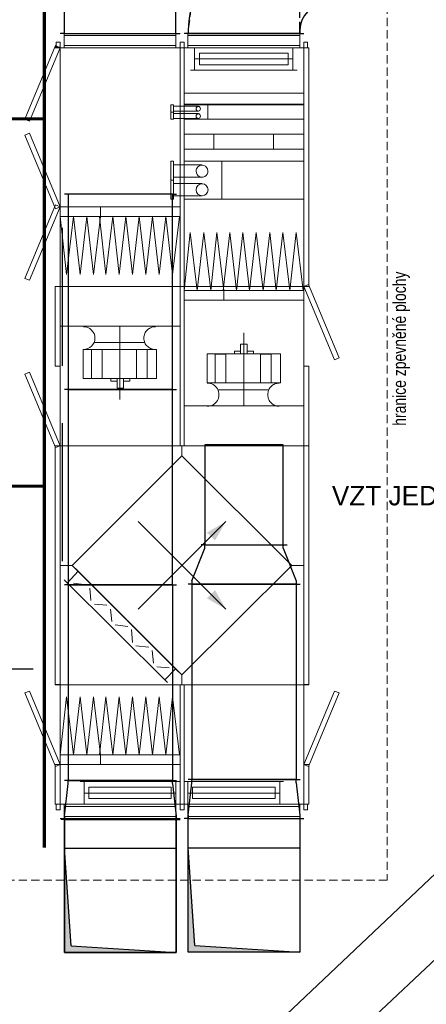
# Model space of a CAD drawing. Header units: millimetres. Extents: x -21108 to 360233, y 566 to 551167.
# Tile 27 of 38: x 182336 to 185453, y 261220 to 268778. Entities that reach past the tile are written whole.
import ezdxf
from ezdxf.enums import TextEntityAlignment as Align

# ---------------------------------------------------------------- set-up
doc = ezdxf.new("R2010")
doc.units = ezdxf.units.MM
doc.header["$LTSCALE"] = 10
doc.linetypes.add('DASHED', pattern=[19.05, 12.7, -6.35])
doc.linetypes.add('DASHED2', pattern=[9.525, 6.35, -3.175])
doc.layers.add('MaR', color=1, linetype='Continuous')
for name, color, linetype, lineweight in [('NS_tenka', 253, 'Continuous', 9), ('tenka', 253, 'Continuous', 9), ('VZT Tenka', 7, 'Continuous', 15)]:
    doc.layers.add(name, color=color, linetype=linetype, lineweight=lineweight)
doc.styles.get("Standard").update_dxf_attribs({"font": 'ic-simplex.shx', "width": 0.8})

msp = doc.modelspace()

# ---------------------------------------------------------------- linework, layer by layer
at = {"linetype": 'DASHED', "lineweight": -2, "ltscale": 0.5}
msp.add_line((184483.846, 268697.551), (184483.846, 269172.551), dxfattribs=at)
at = {"color": 0, "linetype": 'ByBlock', "lineweight": -2}
for p, q in [((182677.565, 268847.551), (182677.565, 268672.551)), ((183533.565, 268672.551), (183533.565, 268847.551)), ((183627.926, 268708.17), (183627.846, 268707.551)), ((183627.846, 268707.551), (183627.846, 268697.551)), ((183627.846, 268697.551), (183627.846, 268672.551)), ((183627.846, 268697.551), (183627.846, 268672.551)), ((184483.846, 268697.551), (184483.846, 268672.551)), ((184483.846, 268672.551), (184483.846, 268697.551)), ((182677.565, 268672.551), (182647.565, 268672.551)), ((182677.565, 268672.551), (183533.565, 268672.551)), ((183533.565, 268672.551), (183563.565, 268672.551)), ((183627.846, 268672.551), (183597.846, 268672.551)), ((183627.846, 268672.551), (183597.846, 268672.551)), ((183627.846, 268672.551), (183627.846, 268672.551)), ((184483.846, 268672.551), (183627.846, 268672.551)), ((183627.846, 268672.551), (184483.846, 268672.551)), ((183627.846, 268672.551), (183627.846, 268672.551)), ((184483.846, 268672.551), (184513.846, 268672.551)), ((184483.846, 268672.551), (184483.846, 268672.551)), ((184483.846, 268672.551), (184483.846, 268672.551)), ((184483.846, 268672.551), (184513.846, 268672.551)), ((182679.846, 262418.683), (182679.846, 262643.683)), ((182679.846, 262638.683), (182679.846, 262418.683)), ((183535.846, 262643.683), (183535.846, 262418.683)), ((183535.846, 262418.683), (183535.846, 262638.683)), ((183627.846, 262420.683), (183627.846, 262645.683)), ((184483.846, 262645.683), (184483.846, 262420.683)), ((182679.846, 262418.683), (183535.846, 262418.683)), ((182729.846, 261668.683), (182679.846, 262418.683)), ((182679.846, 261618.683), (182679.846, 262418.683)), ((182679.846, 262418.683), (182679.846, 261618.683)), ((183535.846, 262418.683), (183535.846, 261618.683)), ((183535.846, 261618.683), (183535.846, 262418.683)), ((183627.846, 262420.683), (184483.846, 262420.683)), ((183677.846, 261670.683), (183627.846, 262420.683)), ((183627.846, 261620.683), (183627.846, 262420.683)), ((184483.846, 262420.683), (184483.846, 261620.683)), ((182729.846, 261668.683), (183535.846, 261618.683)), ((183677.846, 261670.683), (184483.846, 261620.683)), ((183535.846, 261618.683), (182679.846, 261618.683)), ((182679.846, 261618.683), (183535.846, 261618.683)), ((184483.846, 261620.683), (183627.846, 261620.683))]:
    msp.add_line(p, q, dxfattribs=at)
at = {"color": 2, "linetype": 'DASHED', "lineweight": -2, "ltscale": 0.5}
msp.add_line((183648.553, 268866.551), (183627.926, 268708.17), dxfattribs=at)
at = {"color": 1, "linetype": 'ByBlock', "lineweight": -2}
for p, q in [((182707.846, 267438.683), (182677.846, 267438.683)), ((183507.846, 267438.683), (182707.846, 267438.683)), ((182707.846, 267438.683), (182707.846, 265938.683)), ((183507.846, 267438.683), (183537.846, 267438.683)), ((183507.846, 265938.683), (183507.846, 267438.683)), ((182660.227, 267180.851), (182660.227, 267150.851)), ((182660.227, 267150.851), (182660.227, 266150.851)), ((182660.227, 266150.851), (182660.227, 266120.851)), ((182707.846, 265938.683), (182677.846, 265938.683)), ((182707.846, 265938.683), (182677.846, 265938.683)), ((183507.846, 265938.683), (182707.846, 265938.683)), ((182707.846, 265938.683), (182707.846, 264438.683)), ((182707.846, 265938.683), (183507.846, 265938.683)), ((183507.846, 265938.683), (183537.846, 265938.683)), ((183507.846, 264438.683), (183507.846, 265938.683)), ((183507.846, 265938.683), (183537.846, 265938.683)), ((182660.227, 265680.851), (182660.227, 265650.851)), ((182660.227, 265650.851), (182660.227, 264650.851)), ((183755.846, 265515.683), (183755.846, 264915.683)), ((184355.846, 265515.683), (183755.846, 265515.683)), ((184355.846, 264915.683), (184355.846, 265515.683)), ((183755.846, 264915.683), (183755.846, 264745.683)), ((184355.846, 264745.683), (184355.846, 264915.683)), ((183655.846, 264470.683), (183755.846, 264720.683)), ((183755.846, 264745.683), (183725.846, 264745.683)), ((183755.846, 264745.683), (183725.846, 264745.683)), ((183755.846, 264720.683), (183755.846, 264745.683)), ((183755.846, 264745.683), (184355.846, 264745.683)), ((183755.846, 264745.683), (183755.846, 264745.683)), ((183755.846, 264745.683), (184355.846, 264745.683)), ((184355.846, 264720.683), (184355.846, 264745.683)), ((184355.846, 264745.683), (184385.846, 264745.683)), ((184355.846, 264745.683), (184355.846, 264745.683)), ((184355.846, 264745.683), (184385.846, 264745.683)), ((184355.846, 264720.683), (184455.846, 264470.683)), ((182660.227, 264650.851), (182660.227, 264620.851)), ((183655.846, 264470.683), (183655.846, 264445.683)), ((184455.846, 264470.683), (184455.846, 264445.683)), ((182707.846, 264438.683), (182677.846, 264438.683)), ((182707.846, 264438.683), (183507.846, 264438.683)), ((183507.846, 264438.683), (183537.846, 264438.683)), ((183655.846, 264445.683), (183625.846, 264445.683)), ((183655.846, 264445.683), (184455.846, 264445.683)), ((183655.846, 264445.683), (183655.846, 264445.683)), ((184455.846, 264445.683), (184485.846, 264445.683)), ((184455.846, 264445.683), (184455.846, 264445.683)), ((182707.846, 262938.683), (182677.846, 262938.683)), ((182707.846, 262913.683), (182707.846, 262938.683)), ((182707.846, 262938.683), (183507.846, 262938.683)), ((182707.846, 262938.683), (182707.846, 262938.683)), ((183507.846, 262913.683), (183507.846, 262938.683)), ((183507.846, 262938.683), (183537.846, 262938.683)), ((183507.846, 262938.683), (183507.846, 262938.683)), ((183655.846, 262945.683), (183625.846, 262945.683)), ((183655.846, 262920.683), (183655.846, 262945.683)), ((183655.846, 262945.683), (184455.846, 262945.683)), ((183655.846, 262945.683), (183655.846, 262945.683)), ((184455.846, 262920.683), (184455.846, 262945.683)), ((184455.846, 262945.683), (184485.846, 262945.683)), ((184455.846, 262945.683), (184455.846, 262945.683)), ((182679.846, 262663.683), (182707.846, 262913.683)), ((183507.846, 262913.683), (183535.846, 262663.683)), ((183627.846, 262670.683), (183655.846, 262920.683)), ((184455.846, 262920.683), (184483.846, 262670.683)), ((182679.846, 262643.683), (182649.846, 262643.683)), ((182679.846, 262638.683), (182649.846, 262638.683)), ((182679.846, 262638.683), (182649.846, 262638.683)), ((182679.846, 262663.683), (182679.846, 262638.683)), ((182679.846, 262643.683), (183535.846, 262643.683)), ((183535.846, 262638.683), (182679.846, 262638.683)), ((182679.846, 262638.683), (183535.846, 262638.683)), ((182679.846, 262638.683), (182679.846, 262638.683)), ((183535.846, 262663.683), (183535.846, 262638.683)), ((183535.846, 262643.683), (183565.846, 262643.683)), ((183535.846, 262638.683), (183565.846, 262638.683)), ((183535.846, 262638.683), (183565.846, 262638.683)), ((183535.846, 262638.683), (183535.846, 262638.683)), ((183627.846, 262645.683), (183597.846, 262645.683)), ((183627.846, 262645.683), (183597.846, 262645.683)), ((183627.846, 262670.683), (183627.846, 262645.683)), ((183627.846, 262645.683), (184483.846, 262645.683)), ((183627.846, 262645.683), (184483.846, 262645.683)), ((183627.846, 262645.683), (183627.846, 262645.683)), ((184483.846, 262670.683), (184483.846, 262645.683)), ((184483.846, 262645.683), (184513.846, 262645.683)), ((184483.846, 262645.683), (184513.846, 262645.683)), ((184483.846, 262645.683), (184483.846, 262645.683))]:
    msp.add_line(p, q, dxfattribs=at)
for points in [[(182707.846, 264438.683), (182677.846, 264438.683)], [(182707.846, 264438.683), (182707.846, 262938.683)], [(183507.846, 264438.683), (182707.846, 264438.683)], [(183507.846, 264438.683), (183507.846, 262938.683)], [(183507.846, 264438.683), (183537.846, 264438.683)], [(183655.846, 264445.683), (183625.846, 264445.683)], [(183655.846, 264445.683), (183655.846, 262945.683)], [(184455.846, 264445.683), (183655.846, 264445.683)], [(184455.846, 264445.683), (184455.846, 262945.683)], [(184455.846, 264445.683), (184485.846, 264445.683)], [(182707.846, 262938.683), (182677.846, 262938.683)], [(183507.846, 262938.683), (182707.846, 262938.683)], [(183507.846, 262938.683), (183537.846, 262938.683)], [(183655.846, 262945.683), (183625.846, 262945.683)], [(184455.846, 262945.683), (183655.846, 262945.683)], [(184455.846, 262945.683), (184485.846, 262945.683)]]:
    msp.add_lwpolyline(points, dxfattribs=at)
at = {"color": 0, "linetype": 'ByBlock', "lineweight": -2}
for centre, radius in [((184327.846, 268697.551), 700), ((184683.846, 268697.551), 200)]:
    msp.add_arc(centre, radius, 90, 180, dxfattribs=at)
at = {"color": 0, "lineweight": -2}
for points in [[(182729.846, 261668.683), (182679.846, 261618.683), (182679.846, 262418.683)], [(183677.846, 261670.683), (183627.846, 261620.683), (183627.846, 262420.683)], [(182729.846, 261668.683), (183535.846, 261618.683), (182679.846, 261618.683)], [(182729.846, 261668.683), (183535.846, 261618.683), (183535.846, 261618.683)], [(183677.846, 261670.683), (184483.846, 261620.683), (183627.846, 261620.683)], [(183677.846, 261670.683), (184483.846, 261620.683), (184483.846, 261620.683)]]:
    msp.add_solid(points, dxfattribs=at)
at = {"layer": 'MaR'}
msp.add_line((182439.53, 263792.089), (180907.519, 263792.089), dxfattribs=at)
at = {"layer": 'MaR', "const_width": 25}
for points in [[(182524.823, 272027.288), (182524.823, 262423.047)], [(180603.742, 268017.14), (182524.823, 268017.14)], [(179860.79, 265197.298), (182524.823, 265197.298)]]:
    msp.add_lwpolyline(points, dxfattribs=at)
at = {"layer": 'NS_tenka'}
for points in [[(183564.639, 268672.551), (182644.692, 268672.551)], [(182677.565, 268672.551), (182677.565, 268562.81)], [(183533.002, 268672.551), (183533.002, 268562.81)], [(184513.505, 268672.551), (183595.535, 268672.551)], [(184513.505, 268672.551), (183595.535, 268672.551)], [(183625.195, 268672.551), (183625.195, 268562.81)], [(183625.195, 268672.551), (183625.195, 268562.81)], [(184483.846, 268672.551), (184483.846, 268562.81)], [(184483.846, 268672.551), (184483.846, 268562.81)]]:
    msp.add_lwpolyline(points, dxfattribs=at)
for points in [[(183533.002, 268657.721), (183533.002, 268580.606), (182677.565, 268580.606), (182677.565, 268657.721)], [(184483.846, 268657.721), (184483.846, 268580.606), (183625.195, 268580.606), (183625.195, 268657.721)], [(184483.846, 268657.721), (184483.846, 268580.606), (183625.195, 268580.606), (183625.195, 268657.721)]]:
    msp.add_lwpolyline(points, close=True, dxfattribs=at)
at = {"layer": 'NS_tenka', "color": 1}
for points in [[(182609.1, 268580.606), (182374.293, 268014.104), (182410.132, 267999.274), (182644.692, 268562.81)], [(182606.134, 268562.81), (182606.134, 268565.776), (182644.692, 268565.776), (182644.692, 268562.81)], [(182615.032, 268562.81), (182615.032, 268604.334), (182644.692, 268604.334), (182644.692, 268562.81)], [(182644.692, 266729.835), (182644.692, 268562.81), (183564.639, 268562.81), (183564.639, 266729.835)], [(183564.639, 268562.81), (183564.639, 268604.334), (183595.535, 268604.334), (183595.535, 268562.81)], [(183564.639, 268562.81), (183564.639, 268604.334), (183595.535, 268604.334), (183595.535, 268562.81)], [(183595.535, 266729.835), (183595.535, 268562.81), (183564.639, 268562.81), (183564.639, 266729.835)], [(183595.535, 266729.835), (183595.535, 268562.81), (184513.505, 268562.81), (184513.505, 266729.835)], [(184513.505, 268562.81), (184513.505, 268604.334), (184543.165, 268604.334), (184543.165, 268562.81)], [(184553.299, 266729.835), (184553.299, 268562.81), (184513.505, 268562.81), (184513.505, 266729.835)], [(183714.421, 268432.307), (183714.421, 268521.286), (184394.619, 268521.286), (184394.619, 268432.307)], [(183714.421, 268432.307), (183714.421, 268521.286), (184394.619, 268521.286), (184394.619, 268432.307)], [(183595.535, 268129.777), (183595.535, 268212.825), (184513.505, 268212.825), (184513.505, 268129.777)], [(183515.206, 268067.492), (183515.206, 268123.845), (183494.445, 268123.845), (183494.445, 268067.492)], [(183595.535, 268014.104), (183595.535, 268123.845), (184513.505, 268123.845), (184513.505, 268014.104)], [(183776.707, 268014.104), (183776.707, 268123.845), (184513.505, 268123.845), (184513.505, 268014.104)], [(183515.206, 268014.104), (183515.206, 268067.492), (183494.445, 268067.492), (183494.445, 268014.104)], [(182609.1, 267325.997), (182374.293, 267891.51), (182410.132, 267907.329), (182644.692, 267340.827)], [(183595.535, 267782.758), (183595.535, 267898.431), (184513.505, 267898.431), (184513.505, 267782.758)], [(183595.535, 267782.758), (183595.535, 267898.431), (183824.163, 267898.431), (183824.163, 267782.758)], [(184281.665, 267782.758), (184281.665, 267898.431), (184513.505, 267898.431), (184513.505, 267782.758)], [(183515.206, 267545.479), (183515.206, 267690.812), (183494.445, 267690.812), (183494.445, 267545.479)], [(183595.535, 267400.146), (183595.535, 267690.812), (184513.505, 267690.812), (184513.505, 267400.146)], [(183885.954, 267400.146), (183885.954, 267690.812), (184513.505, 267690.812), (184513.505, 267400.146)], [(183515.206, 267400.146), (183515.206, 267545.479), (183494.445, 267545.479), (183494.445, 267400.146)], [(182609.1, 267355.657), (182374.293, 266792.121), (182410.132, 266777.291), (182644.692, 267340.827)], [(182644.692, 267340.827), (182644.692, 267266.677), (182953.648, 267266.677), (182953.648, 267340.827)], [(182953.648, 267340.827), (182953.648, 267266.677), (183564.639, 267266.677), (183564.639, 267340.827)], [(182606.134, 266118.844), (182606.134, 266729.835), (182644.692, 266729.835), (182644.692, 266118.844)], [(182644.692, 265507.852), (182644.692, 266729.835), (183564.639, 266729.835), (183564.639, 265507.852)], [(183595.535, 265507.852), (183595.535, 266729.835), (183564.639, 266729.835), (183564.639, 265507.852)], [(183595.535, 265507.852), (183595.535, 266729.835), (184513.505, 266729.835), (184513.505, 265507.852)], [(184549.097, 266744.665), (184783.904, 266181.129), (184748.065, 266166.299), (184513.505, 266729.835)], [(183595.535, 266626.026), (183595.535, 266700.176), (183901.525, 266700.176), (183901.525, 266626.026)], [(183901.525, 266626.026), (183901.525, 266700.176), (184513.505, 266700.176), (184513.505, 266626.026)], [(184029.309, 266287.904), (184029.309, 266213.755), (184079.731, 266213.755), (184079.731, 266287.904)], [(182823.145, 266023.932), (182823.145, 266246.381), (183384.456, 266246.381), (183384.456, 266023.932)], [(182885.43, 266023.932), (182885.43, 266246.381), (182968.478, 266246.381), (182968.478, 266023.932)], [(183229.978, 266023.932), (183229.978, 266246.381), (183313.273, 266246.381), (183313.273, 266023.932)], [(183773.741, 266213.755), (183773.741, 265991.307), (184335.299, 265991.307), (184335.299, 266213.755)], [(183833.06, 266210.789), (183833.06, 265991.307), (183916.355, 265991.307), (183916.355, 266210.789)], [(183981.607, 266234.517), (183981.607, 266213.755), (184029.309, 266213.755), (184029.309, 266234.517)], [(184079.731, 266234.517), (184079.731, 266213.755), (184127.187, 266213.755), (184127.187, 266234.517)], [(184182.552, 266210.789), (184182.552, 265991.307), (184263.869, 265991.307), (184263.869, 266210.789)], [(184553.299, 265507.852), (184553.299, 266118.844), (184513.505, 266118.844), (184513.505, 265507.852)], [(182609.1, 265493.022), (182374.293, 266056.558), (182410.132, 266071.388), (182644.692, 265507.852)], [(183033.976, 266003.171), (183033.976, 266023.932), (183081.432, 266023.932), (183081.432, 266003.171)], [(183081.432, 265949.783), (183081.432, 266023.932), (183132.101, 266023.932), (183132.101, 265949.783)], [(183132.101, 266003.171), (183132.101, 266023.932), (183179.557, 266023.932), (183179.557, 266003.171)], [(182606.134, 263671.911), (182606.134, 265507.852), (182644.692, 265507.852), (182644.692, 263671.911)], [(182644.692, 263671.911), (182644.692, 265507.852), (184513.505, 265507.852), (184513.505, 263671.911)], [(184553.299, 263671.911), (184553.299, 265507.852), (184513.505, 265507.852), (184513.505, 263671.911)], [(183577.739, 265430.737), (184421.313, 264588.399), (183577.739, 263749.027), (182736.884, 264588.399)], [(182609.1, 263046.09), (182374.293, 263609.626), (182410.132, 263624.456), (182644.692, 263060.92)], [(182606.134, 263671.911), (182606.134, 263674.877), (182644.692, 263674.877), (182644.692, 263671.911)], [(182644.692, 262755.424), (182644.692, 263671.911), (183564.639, 263671.911), (183564.639, 262755.424)], [(183595.535, 262755.424), (183595.535, 263671.911), (183564.639, 263671.911), (183564.639, 262755.424)], [(183595.535, 262755.424), (183595.535, 263671.911), (184513.505, 263671.911), (184513.505, 262755.424)], [(184553.299, 263671.911), (184553.299, 263674.877), (184513.505, 263674.877), (184513.505, 263671.911)], [(184549.097, 263046.09), (184783.904, 263609.626), (184748.065, 263624.456), (184513.505, 263060.92)], [(182644.692, 263060.92), (182644.692, 263135.069), (182953.648, 263135.069), (182953.648, 263060.92)], [(182953.648, 263060.92), (182953.648, 263135.069), (183564.639, 263135.069), (183564.639, 263060.92)], [(182606.134, 262755.424), (182606.134, 263060.92), (182644.692, 263060.92), (182644.692, 262755.424)], [(184553.299, 262755.424), (184553.299, 263060.92), (184513.505, 263060.92), (184513.505, 262755.424)], [(183497.411, 262885.927), (183497.411, 262799.914), (182864.668, 262799.914), (182864.668, 262885.927)], [(184293.529, 262885.927), (184293.529, 262799.914), (183660.787, 262799.914), (183660.787, 262885.927)], [(182615.032, 262755.424), (182615.032, 262713.9), (182644.692, 262713.9), (182644.692, 262755.424)], [(182677.565, 262660.513), (182677.565, 262737.628), (183533.002, 262737.628), (183533.002, 262660.513)], [(183564.639, 262755.424), (183564.639, 262713.9), (183595.535, 262713.9), (183595.535, 262755.424)], [(183564.639, 262755.424), (183564.639, 262713.9), (183595.535, 262713.9), (183595.535, 262755.424)], [(183625.195, 262660.513), (183625.195, 262737.628), (184483.846, 262737.628), (184483.846, 262660.513)], [(184513.505, 262755.424), (184513.505, 262713.9), (184543.165, 262713.9), (184543.165, 262755.424)]]:
    msp.add_lwpolyline(points, close=True, dxfattribs=at)
for points in [[(183564.639, 268562.81), (182644.692, 268562.81)], [(184513.505, 268562.81), (183595.535, 268562.81)], [(184513.505, 268562.81), (183595.535, 268562.81)], [(183645.957, 268562.81), (184463.084, 268562.81)], [(183645.957, 268562.81), (184463.084, 268562.81)], [(183675.616, 268390.783), (183675.616, 268562.81)], [(183675.616, 268390.783), (183675.616, 268562.81)], [(184430.211, 268390.783), (184430.211, 268562.81)], [(184430.211, 268390.783), (184430.211, 268562.81)], [(184430.211, 268476.797), (183675.616, 268476.797)], [(184430.211, 268476.797), (183675.616, 268476.797)], [(184430.211, 268476.797), (183675.616, 268476.797)], [(184430.211, 268476.797), (183675.616, 268476.797)], [(183645.957, 268390.783), (184463.084, 268390.783)], [(183645.957, 268390.783), (184463.084, 268390.783)], [(183705.276, 268113.959), (183515.206, 268113.959)], [(183705.276, 268076.39), (183515.206, 268076.39)], [(183705.276, 268058.594), (183515.206, 268058.594)], [(183705.276, 268020.036), (183515.206, 268020.036)], [(183735.183, 267664.119), (183515.206, 267664.119)], [(183735.183, 267569.207), (183515.206, 267569.207)], [(183735.183, 267520.763), (183515.206, 267520.763)], [(183735.183, 267426.84), (183515.206, 267426.84)], [(183564.639, 267340.827), (182644.692, 267340.827)], [(182644.692, 267266.677), (182695.361, 266821.781)], [(182748.995, 267266.677), (182695.361, 266821.781)], [(182748.995, 267266.677), (182798.428, 266821.781)], [(182849.839, 267266.677), (182798.428, 266821.781)], [(182849.839, 267266.677), (182900.26, 266821.781)], [(182953.648, 267266.677), (182900.26, 266821.781)], [(182946.727, 267266.677), (182996.16, 266821.781)], [(183048.806, 267266.677), (182996.16, 266821.781)], [(183048.806, 267266.677), (183099.228, 266821.781)], [(183149.897, 267266.677), (183099.228, 266821.781)], [(183149.897, 267266.677), (183200.318, 266821.781)], [(183250.74, 267266.677), (183200.318, 266821.781)], [(183250.74, 267266.677), (183301.409, 266821.781)], [(183354.796, 267266.677), (183301.409, 266821.781)], [(183354.796, 267266.677), (183405.218, 266821.781)], [(183455.887, 267266.677), (183405.218, 266821.781)], [(183455.887, 267266.677), (183506.309, 266821.781)], [(183559.696, 267266.677), (183506.309, 266821.781)], [(183595.535, 266700.176), (183642.991, 267145.072)], [(183696.378, 266700.176), (183642.991, 267145.072)], [(183696.378, 266700.176), (183747.047, 267145.072)], [(183800.435, 266700.176), (183747.047, 267145.072)], [(183800.435, 266700.176), (183847.89, 267145.072)], [(183901.525, 266700.176), (183847.89, 267145.072)], [(183895.593, 266700.176), (183946.015, 267145.072)], [(183996.436, 266700.176), (183946.015, 267145.072)], [(183996.436, 266700.176), (184047.105, 267145.072)], [(184097.527, 266700.176), (184047.105, 267145.072)], [(184097.527, 266700.176), (184147.949, 267145.072)], [(184201.583, 266700.176), (184147.949, 267145.072)], [(184201.583, 266700.176), (184252.005, 267145.072)], [(184302.427, 266700.176), (184252.005, 267145.072)], [(184302.427, 266700.176), (184353.095, 267145.072)], [(184406.483, 266700.176), (184353.095, 267145.072)], [(184406.483, 266700.176), (184454.433, 267145.072)], [(184507.573, 266700.176), (184454.433, 267145.072)], [(184553.299, 266729.835), (184513.505, 266729.835)], [(184513.505, 266626.026), (183595.535, 266626.026)], [(183564.639, 266424.34), (182644.692, 266424.34)], [(182823.145, 266424.34), (183384.456, 266424.34)], [(183102.194, 265863.77), (183102.194, 266421.374)], [(183375.558, 266421.374), (183366.908, 266420.879), (183357.021, 266419.396), (183348.123, 266417.172), (183339.472, 266413.711), (183331.069, 266408.521), (183323.159, 266404.566), (183317.475, 266398.882), (183309.318, 266392.455), (183303.386, 266383.804), (183298.443, 266377.625), (183294.241, 266369.469), (183292.758, 266359.088), (183288.556, 266352.167), (183287.073, 266343.022), (183286.579, 266333.877), (183287.073, 266324.732), (183288.556, 266315.587), (183292.758, 266306.936), (183294.241, 266298.285), (183298.443, 266290.129), (183303.386, 266282.467), (183309.318, 266275.299), (183317.475, 266268.873), (183323.159, 266263.188), (183331.069, 266257.998), (183339.472, 266254.043), (183348.123, 266250.583), (183357.021, 266248.358), (183366.908, 266246.875), (183375.558, 266246.381), (183375.805, 266246.381)], [(184053.037, 266373.918), (184053.037, 265813.348)], [(182909.158, 266299.768), (183295.477, 266299.768)], [(184324.919, 265988.341), (184315.773, 265987.846), (184306.628, 265986.363), (184297.73, 265984.139), (184289.327, 265980.679), (184281.418, 265976.477), (184273.508, 265971.533), (184266.34, 265963.624), (184259.667, 265958.928), (184253.982, 265951.76), (184249.039, 265943.851), (184244.837, 265935.695), (184241.624, 265927.044), (184239.152, 265917.899), (184237.669, 265908.754), (184237.175, 265899.361), (184237.669, 265889.475), (184239.152, 265881.071), (184241.377, 265871.926), (184244.837, 265863.275), (184248.792, 265854.872), (184253.735, 265847.21), (184259.667, 265839.795), (184266.093, 265833.368), (184273.261, 265827.436), (184281.418, 265822.246), (184289.08, 265818.044), (184297.73, 265814.831), (184306.381, 265812.359), (184315.526, 265810.876), (184324.671, 265810.382), (184324.919, 265810.382)], [(183856.788, 265937.919), (184246.073, 265937.919)], [(184513.505, 265813.348), (183595.535, 265813.348)], [(183773.741, 265813.348), (184335.299, 265813.348)], [(183577.739, 265430.737), (183577.739, 265507.852)], [(183243.325, 264925.532), (183916.355, 264253.243)], [(183243.325, 264253.243), (183916.355, 264925.532)], [(182736.884, 264588.399), (182644.692, 264588.399)], [(182701.293, 264455.918), (182784.34, 264543.909)], [(182763.578, 264564.671), (183553.764, 263772.755)], [(184513.505, 264588.399), (184421.313, 264588.399)], [(182677.565, 264478.658), (183467.751, 263689.707)], [(182748.995, 264451.964), (182843.907, 264440.1)], [(182879.498, 264318.495), (182872.578, 264413.406)], [(182909.158, 264291.801), (183004.317, 264282.903)], [(183042.874, 264158.332), (183031.01, 264253.243)], [(183066.602, 264131.638), (183164.727, 264119.774)], [(183200.318, 263998.169), (183191.42, 264096.046)], [(183227.012, 263971.475), (183325.137, 263961.589)], [(183360.728, 263838.006), (183351.83, 263935.884)], [(183387.422, 263811.312), (183482.581, 263802.415)], [(183446.989, 263710.469), (183533.002, 263796.483)], [(183577.739, 263671.911), (183577.739, 263749.027)], [(182644.692, 263135.069), (182695.361, 263579.966)], [(182748.995, 263135.069), (182695.361, 263579.966)], [(182748.995, 263135.069), (182798.428, 263579.966)], [(182849.839, 263135.069), (182798.428, 263579.966)], [(182849.839, 263135.069), (182900.26, 263579.966)], [(182953.648, 263135.069), (182900.26, 263579.966)], [(182946.727, 263135.069), (182996.16, 263579.966)], [(183048.806, 263135.069), (182996.16, 263579.966)], [(183048.806, 263135.069), (183099.228, 263579.966)], [(183149.897, 263135.069), (183099.228, 263579.966)], [(183149.897, 263135.069), (183200.318, 263579.966)], [(183250.74, 263135.069), (183200.318, 263579.966)], [(183250.74, 263135.069), (183301.409, 263579.966)], [(183354.796, 263135.069), (183301.409, 263579.966)], [(183354.796, 263135.069), (183405.218, 263579.966)], [(183455.887, 263135.069), (183405.218, 263579.966)], [(183455.887, 263135.069), (183506.309, 263579.966)], [(183559.696, 263135.069), (183506.309, 263579.966)], [(183564.639, 263060.92), (182644.692, 263060.92)], [(183564.639, 262930.417), (182799.17, 262930.417)], [(182829.077, 262930.417), (182829.077, 262755.424)], [(183533.002, 262930.417), (183533.002, 262755.424)], [(184359.027, 262930.417), (183595.535, 262930.417)], [(183625.195, 262930.417), (183625.195, 262755.424)], [(184330.851, 262930.417), (184330.851, 262755.424)], [(182829.077, 262841.438), (183533.002, 262841.438)], [(182829.077, 262841.438), (183533.002, 262841.438)], [(183625.195, 262841.438), (184330.851, 262841.438)], [(183625.195, 262841.438), (184330.851, 262841.438)], [(182644.692, 262755.424), (183564.639, 262755.424)], [(182677.565, 262645.683), (182677.565, 262755.424)], [(183564.639, 262755.424), (182799.17, 262755.424)], [(183533.002, 262645.683), (183533.002, 262755.424)], [(183595.535, 262755.424), (184513.505, 262755.424)], [(184359.027, 262755.424), (183595.535, 262755.424)], [(183625.195, 262645.683), (183625.195, 262755.424)], [(184483.846, 262645.683), (184483.846, 262755.424)], [(182644.692, 262645.683), (183564.639, 262645.683)], [(183595.535, 262645.683), (184513.505, 262645.683)]]:
    msp.add_lwpolyline(points, dxfattribs=at)
for centre, radius, start, end in [((183733.687, 267615.685), 45.468, 89.9830518, 180.636356), ((183733.687, 267614.675), 45.468, 179.363644, 90.1084305), ((182824.613, 266333.877), 87.496, 270.0098859, 89.9901141), ((183774.044, 265899.361), 88.98, 269.8047145, 90.1952855)]:
    msp.add_arc(centre, radius, start, end, dxfattribs=at)
for points in [[(183703.793, 268111.981), (183694.895, 268111.981), (183688.222, 268104.072), (183688.222, 268094.185)], [(183688.222, 268094.185), (183688.222, 268084.299), (183694.895, 268076.39), (183703.793, 268076.39)], [(183720.353, 268094.185), (183720.353, 268104.072), (183712.938, 268111.981), (183703.793, 268111.981)], [(183703.793, 268076.39), (183712.938, 268076.39), (183720.353, 268084.299), (183720.353, 268094.185)], [(183703.793, 268055.628), (183694.895, 268055.628), (183688.222, 268047.718), (183688.222, 268037.832)], [(183688.222, 268037.832), (183688.222, 268027.945), (183694.895, 268020.036), (183703.793, 268020.036)], [(183720.353, 268037.832), (183720.353, 268047.718), (183712.938, 268055.628), (183703.793, 268055.628)], [(183703.793, 268020.036), (183712.938, 268020.036), (183720.353, 268027.945), (183720.353, 268037.832)], [(183733.7, 267518.786), (183708.242, 267518.786), (183688.222, 267496.046), (183688.222, 267471.33)], [(183688.222, 267471.33), (183688.222, 267446.613), (183708.242, 267426.84), (183733.7, 267426.84)], [(183779.673, 267471.33), (183779.673, 267496.046), (183759.158, 267518.786), (183733.7, 267518.786)], [(183733.7, 267426.84), (183759.158, 267426.84), (183779.673, 267446.613), (183779.673, 267471.33)]]:
    msp.add_open_spline(points, degree=3, dxfattribs=at)
at = {"layer": 'NS_tenka', "color": 1, "transparency": 33554559}
for points in [[(183916.355, 264925.532), (183833.06, 264781.187), (183770.775, 264840.507)], [(183916.355, 264253.243), (183770.775, 264336.291), (183833.06, 264398.576)]]:
    msp.add_solid(points, dxfattribs=at)
at = {"layer": 'tenka', "color": 8}
for p, q in [((176753.211, 253906.773), (190018.995, 266490.202)), ((176753.211, 253906.773), (190018.995, 266490.202)), ((189955.355, 265719.455), (177091.482, 253662.227)), ((189955.355, 265719.455), (177091.482, 253662.227))]:
    msp.add_line(p, q, dxfattribs=at)
at = {"layer": 'VZT Tenka', "linetype": 'DASHED2'}
for p, q in [((185153.299, 269172.551), (185153.299, 262172.551)), ((185153.299, 262172.551), (178753.299, 262172.551))]:
    msp.add_line(p, q, dxfattribs=at)

# ---------------------------------------------------------------- texts
at = {"layer": 'MaR'}
msp.add_text('VZT JEDNOTKA', height=150, dxfattribs=at).set_placement((184728.704, 265049.617))
at = {"layer": 'VZT Tenka', "linetype": 'DASHED2', "width": 0.8}
msp.add_text('hranice zpevněné plochy', height=100, rotation=90, dxfattribs=at).set_placement((185296.712, 266252.507), align=Align.CENTER)

doc.saveas('drawing.dxf')
